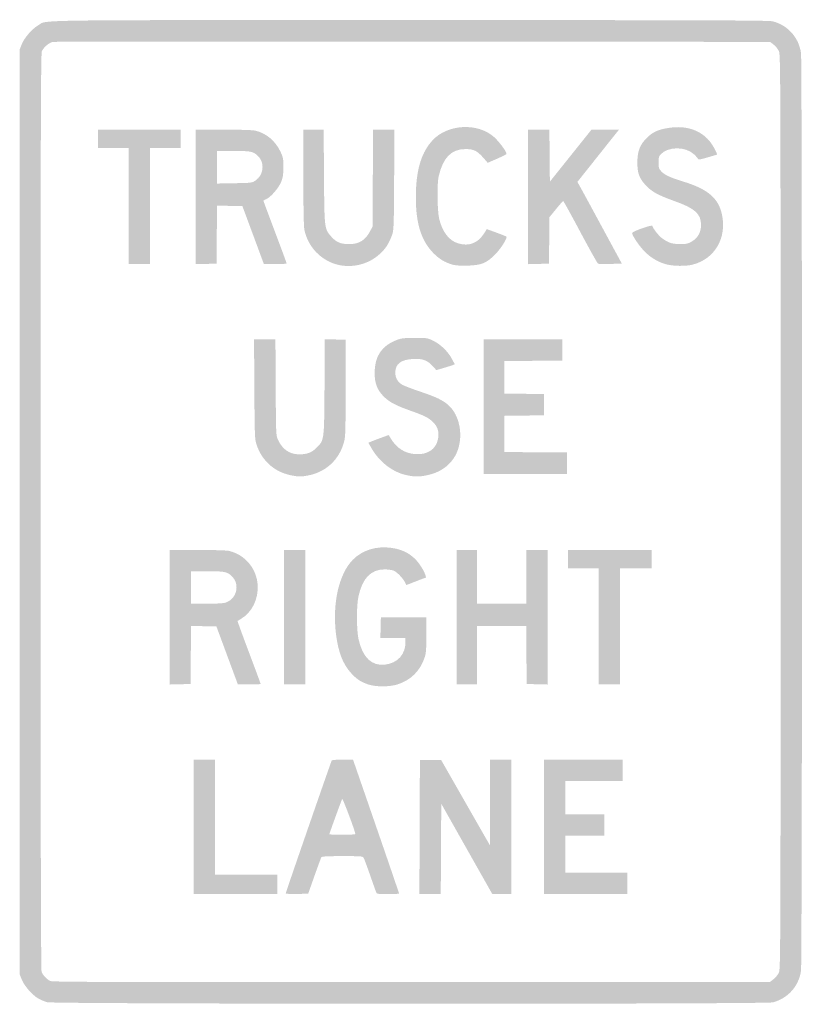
# Model space of a CAD drawing. Header units: inches. Extents: x -11.9 to 11.9, y -15 to 15.
import ezdxf

# ---------------------------------------------------------------- set-up
doc = ezdxf.new("R2010")
doc.units = ezdxf.units.IN
doc.header["$MEASUREMENT"] = 0

msp = doc.modelspace()

# ---------------------------------------------------------------- hatches: boundary and pattern name
h = msp.add_hatch(color=7)
edge = h.paths.add_edge_path()
edge.add_spline(control_points=[(-11.075, -14.956), (-11.158, -14.934), (-11.281, -14.883), (-11.35, -14.842), (-11.534, -14.734), (-11.772, -14.463), (-11.849, -14.272)], knot_values=[0, 0, 0, 0, 1, 1, 1, 2, 2, 2, 2], degree=3, periodic=0)
edge.add_line((-11.849, -14.272), (-11.915, -14.108))
edge.add_line((-11.915, -14.108), (-11.915, 0))
edge.add_line((-11.915, 0), (-11.915, 14.108))
edge.add_line((-11.915, 14.108), (-11.849, 14.272))
edge.add_spline(control_points=[(-11.849, 14.272), (-11.772, 14.462), (-11.534, 14.734), (-11.35, 14.842), (-11.061, 15.012), (-11.909, 15), (-0.001, 15), (9.14, 14.999), (10.92, 14.993), (11.042, 14.961), (11.504, 14.838), (11.832, 14.468), (11.9, 13.995), (11.939, 13.722), (11.939, -13.722), (11.9, -13.995), (11.832, -14.468), (11.504, -14.838), (11.042, -14.961), (10.819, -15.02), (-10.854, -15.015), (-11.075, -14.956)], knot_values=[0, 0, 0, 0, 1, 1, 1, 2, 2, 2, 3, 3, 3, 4, 4, 4, 5, 5, 5, 6, 6, 6, 7, 7, 7, 7], degree=3, periodic=0)
edge = h.paths.add_edge_path(flags=0)
edge.add_spline(control_points=[(11.064, -14.253), (11.123, -14.208), (11.195, -14.119), (11.224, -14.055), (11.276, -13.942), (11.277, -13.553), (11.277, 0), (11.277, 13.553), (11.276, 13.942), (11.224, 14.055), (11.195, 14.119), (11.123, 14.208), (11.064, 14.253)], knot_values=[0, 0, 0, 0, 1, 1, 1, 2, 2, 2, 3, 3, 3, 4, 4, 4, 4], degree=3, periodic=0)
edge.add_line((11.064, 14.253), (10.957, 14.335))
edge.add_line((10.957, 14.335), (0.073, 14.343))
edge.add_spline(control_points=[(0.073, 14.343), (-5.913, 14.347), (-10.853, 14.344), (-10.904, 14.334), (-11.019, 14.314), (-11.189, 14.168), (-11.24, 14.046), (-11.272, 13.97), (-11.278, 11.657), (-11.278, 0.003), (-11.278, -9.786), (-11.269, -13.973), (-11.248, -14.029), (-11.208, -14.134), (-11.087, -14.262), (-10.981, -14.309), (-10.911, -14.341), (-9.056, -14.346), (0.031, -14.341)], knot_values=[0, 0, 0, 0, 1, 1, 1, 2, 2, 2, 3, 3, 3, 4, 4, 4, 5, 5, 5, 6, 6, 6, 6], degree=3, periodic=0)
edge.add_line((0.031, -14.341), (10.957, -14.335))
edge.add_line((10.957, -14.335), (11.064, -14.253))
h = msp.add_hatch(color=7)
edge = h.paths.add_edge_path()
edge.add_spline(control_points=[(1.282, 7.54), (1.04, 7.61), (0.879, 7.706), (0.693, 7.894), (0.297, 8.296), (0.133, 8.879), (0.163, 9.784), (0.187, 10.494), (0.344, 10.978), (0.666, 11.33), (1.124, 11.832), (2.055, 11.879), (2.552, 11.425), (2.71, 11.281), (2.939, 10.967), (2.922, 10.917), (2.917, 10.903), (2.786, 10.836), (2.631, 10.769)], knot_values=[0, 0, 0, 0, 1, 1, 1, 2, 2, 2, 3, 3, 3, 4, 4, 4, 5, 5, 5, 6, 6, 6, 6], degree=3, periodic=0)
edge.add_line((2.631, 10.769), (2.349, 10.646))
edge.add_line((2.349, 10.646), (2.297, 10.708))
edge.add_spline(control_points=[(2.297, 10.708), (2.038, 11.015), (1.947, 11.066), (1.664, 11.065), (1.242, 11.064), (0.99, 10.805), (0.855, 10.234), (0.802, 10.009), (0.813, 9.171), (0.872, 8.932), (0.972, 8.531), (1.172, 8.274), (1.449, 8.19), (1.785, 8.089), (2.05, 8.193), (2.247, 8.505)], knot_values=[0, 0, 0, 0, 1, 1, 1, 2, 2, 2, 3, 3, 3, 4, 4, 4, 5, 5, 5, 5], degree=3, periodic=0)
edge.add_line((2.247, 8.505), (2.323, 8.624))
edge.add_line((2.323, 8.624), (2.614, 8.518))
edge.add_spline(control_points=[(2.614, 8.518), (2.774, 8.459), (2.912, 8.404), (2.919, 8.397), (2.96, 8.356), (2.756, 8.033), (2.576, 7.851), (2.311, 7.583), (2.158, 7.522), (1.726, 7.51), (1.527, 7.505), (1.368, 7.516), (1.282, 7.54)], knot_values=[0, 0, 0, 0, 1, 1, 1, 2, 2, 2, 3, 3, 3, 4, 4, 4, 4], degree=3, periodic=0)
h = msp.add_hatch(color=7)
edge = h.paths.add_edge_path()
edge.add_spline(control_points=[(7.783, 7.553), (7.533, 7.625), (7.328, 7.747), (7.134, 7.94), (6.976, 8.096), (6.75, 8.431), (6.75, 8.507), (6.75, 8.552), (7.352, 8.764), (7.365, 8.725), (7.396, 8.632), (7.567, 8.416), (7.668, 8.343), (7.858, 8.205), (7.963, 8.171), (8.208, 8.168), (8.407, 8.165), (8.45, 8.174), (8.568, 8.244), (8.752, 8.352), (8.85, 8.523), (8.852, 8.742), (8.855, 9.088), (8.674, 9.254), (8.049, 9.477), (7.541, 9.659), (7.347, 9.766), (7.162, 9.966), (6.968, 10.175), (6.908, 10.342), (6.912, 10.67), (6.915, 11.008), (6.991, 11.201), (7.201, 11.409), (7.394, 11.598), (7.569, 11.673), (7.935, 11.72), (8.534, 11.796), (9.02, 11.559), (9.267, 11.071), (9.315, 10.975), (9.35, 10.896), (9.345, 10.896), (9.339, 10.896), (9.208, 10.858), (9.054, 10.812), (8.849, 10.75), (8.771, 10.737), (8.762, 10.762), (8.756, 10.782), (8.702, 10.845), (8.642, 10.903), (8.382, 11.152), (7.841, 11.149), (7.613, 10.896), (7.569, 10.848), (7.557, 10.794), (7.557, 10.655), (7.557, 10.494), (7.566, 10.466), (7.642, 10.385), (7.744, 10.275), (7.915, 10.196), (8.307, 10.076), (9.065, 9.843), (9.385, 9.569), (9.492, 9.062), (9.642, 8.352), (9.27, 7.717), (8.603, 7.543), (8.385, 7.487), (7.998, 7.491), (7.783, 7.553)], knot_values=[0, 0, 0, 0, 1, 1, 1, 2, 2, 2, 3, 3, 3, 4, 4, 4, 5, 5, 5, 6, 6, 6, 7, 7, 7, 8, 8, 8, 9, 9, 9, 10, 10, 10, 11, 11, 11, 12, 12, 12, 13, 13, 13, 14, 14, 14, 15, 15, 15, 16, 16, 16, 17, 17, 17, 18, 18, 18, 19, 19, 19, 20, 20, 20, 21, 21, 21, 22, 22, 22, 23, 23, 23, 24, 24, 24, 24], degree=3, periodic=0)
for points in [[(-8.59, 9.325), (-8.59, 11.094), (-9.057, 11.094), (-9.524, 11.094), (-9.524, 11.377), (-9.524, 11.66), (-8.264, 11.66), (-7.005, 11.66), (-7.005, 11.377), (-7.005, 11.094), (-7.472, 11.094), (-7.939, 11.094), (-7.939, 9.325), (-7.939, 7.557), (-8.264, 7.557), (-8.59, 7.557), (-8.59, 9.325)], [(2.222, 3.212), (2.222, 5.264), (3.425, 5.264), (4.627, 5.264), (4.627, 4.939), (4.627, 4.614), (3.743, 4.607), (2.858, 4.599), (2.858, 4.104), (2.858, 3.608), (3.46, 3.601), (4.061, 3.593), (4.061, 3.269), (4.061, 2.945), (3.46, 2.937), (2.858, 2.929), (2.858, 2.377), (2.858, 1.825), (3.814, 1.818), (4.769, 1.811), (4.769, 1.485), (4.769, 1.16), (3.495, 1.16), (2.222, 1.16), (2.222, 3.212)], [(-3.863, -3.212), (-3.863, -1.16), (-3.538, -1.16), (-3.212, -1.16), (-3.212, -3.212), (-3.212, -5.264), (-3.538, -5.264), (-3.863, -5.264), (-3.863, -3.212)], [(1.401, -3.212), (1.401, -1.16), (1.712, -1.16), (2.024, -1.16), (2.024, -1.981), (2.024, -2.802), (2.774, -2.802), (3.524, -2.802), (3.524, -1.981), (3.524, -1.16), (3.849, -1.16), (4.175, -1.16), (4.175, -3.213), (4.175, -5.266), (3.856, -5.258), (3.538, -5.25), (3.53, -4.366), (3.523, -3.481), (2.773, -3.481), (2.024, -3.481), (2.024, -4.373), (2.024, -5.264), (1.712, -5.264), (1.401, -5.264), (1.401, -3.212)], [(5.731, -3.495), (5.731, -1.726), (5.264, -1.726), (4.797, -1.726), (4.797, -1.443), (4.797, -1.16), (6.071, -1.16), (7.344, -1.16), (7.344, -1.443), (7.344, -1.726), (6.863, -1.726), (6.382, -1.726), (6.382, -3.495), (6.382, -5.264), (6.057, -5.264), (5.731, -5.264), (5.731, -3.495)], [(-6.608, -9.608), (-6.608, -7.557), (-6.283, -7.557), (-5.958, -7.557), (-5.958, -9.311), (-5.958, -11.066), (-5.009, -11.066), (-4.061, -11.066), (-4.061, -11.363), (-4.061, -11.66), (-5.335, -11.66), (-6.608, -11.66), (-6.608, -9.608)], [(0.276, -9.616), (0.283, -7.571), (0.608, -7.571), (0.932, -7.571), (1.676, -8.873), (2.42, -10.175), (2.42, -8.866), (2.42, -7.557), (2.745, -7.557), (3.071, -7.557), (3.071, -9.608), (3.071, -11.66), (2.781, -11.66), (2.491, -11.659), (1.712, -10.28), (0.934, -8.901), (0.927, -10.281), (0.919, -11.66), (0.594, -11.66), (0.268, -11.66), (0.276, -9.616)], [(4.061, -9.608), (4.061, -7.557), (5.264, -7.557), (6.467, -7.557), (6.467, -7.882), (6.467, -8.208), (5.59, -8.208), (4.712, -8.208), (4.712, -8.717), (4.712, -9.226), (5.307, -9.226), (5.901, -9.226), (5.901, -9.552), (5.901, -9.877), (5.307, -9.877), (4.712, -9.877), (4.712, -10.443), (4.712, -11.009), (5.66, -11.009), (6.608, -11.009), (6.608, -11.335), (6.608, -11.66), (5.335, -11.66), (4.061, -11.66), (4.061, -9.608)]]:
    msp.add_hatch(color=7).paths.add_polyline_path(points)
h = msp.add_hatch(color=7)
edge = h.paths.add_edge_path()
edge.add_line((-6.552, 9.608), (-6.552, 11.66))
edge.add_line((-6.552, 11.66), (-5.71, 11.66))
edge.add_spline(control_points=[(-5.71, 11.66), (-5.246, 11.659), (-4.812, 11.646), (-4.744, 11.63), (-4.402, 11.552), (-4.127, 11.323), (-3.967, 10.987), (-3.885, 10.812), (-3.877, 10.775), (-3.878, 10.514), (-3.879, 10.287), (-3.892, 10.199), (-3.944, 10.067), (-4.018, 9.882), (-4.267, 9.593), (-4.401, 9.538), (-4.448, 9.518), (-4.486, 9.496), (-4.486, 9.488), (-4.486, 9.48), (-4.327, 9.052), (-4.132, 8.536), (-3.938, 8.02), (-3.778, 7.588), (-3.778, 7.577), (-3.778, 7.566), (-3.934, 7.557), (-4.125, 7.557)], knot_values=[0, 0, 0, 0, 1, 1, 1, 2, 2, 2, 3, 3, 3, 4, 4, 4, 5, 5, 5, 6, 6, 6, 7, 7, 7, 8, 8, 8, 9, 9, 9, 9], degree=3, periodic=0)
edge.add_line((-4.125, 7.557), (-4.472, 7.557))
edge.add_line((-4.472, 7.557), (-4.799, 8.441))
edge.add_line((-4.799, 8.441), (-5.127, 9.325))
edge.add_line((-5.127, 9.325), (-5.513, 9.333))
edge.add_line((-5.513, 9.333), (-5.9, 9.341))
edge.add_line((-5.9, 9.341), (-5.908, 8.456))
edge.add_line((-5.908, 8.456), (-5.915, 7.571))
edge.add_line((-5.915, 7.571), (-6.233, 7.563))
edge.add_line((-6.233, 7.563), (-6.552, 7.555))
edge.add_line((-6.552, 7.555), (-6.552, 9.608))
edge = h.paths.add_edge_path(flags=0)
edge.add_spline(control_points=[(-4.733, 10.103), (-4.595, 10.198), (-4.514, 10.349), (-4.514, 10.512), (-4.514, 10.663), (-4.559, 10.764), (-4.674, 10.873), (-4.803, 10.995), (-4.882, 11.009), (-5.408, 11.009)], knot_values=[0, 0, 0, 0, 1, 1, 1, 2, 2, 2, 3, 3, 3, 3], degree=3, periodic=0)
edge.add_line((-5.408, 11.009), (-5.901, 11.009))
edge.add_line((-5.901, 11.009), (-5.901, 10.512))
edge.add_line((-5.901, 10.512), (-5.901, 10.014))
edge.add_line((-5.901, 10.014), (-5.368, 10.024))
edge.add_spline(control_points=[(-5.368, 10.024), (-4.855, 10.033), (-4.832, 10.036), (-4.733, 10.103)], knot_values=[0, 0, 0, 0, 1, 1, 1, 1], degree=3, periodic=0)
h = msp.add_hatch(color=7)
edge = h.paths.add_edge_path()
edge.add_spline(control_points=[(-2.247, 7.545), (-2.745, 7.679), (-3.129, 8.088), (-3.237, 8.598), (-3.258, 8.698), (-3.269, 9.237), (-3.269, 10.204)], knot_values=[0, 0, 0, 0, 1, 1, 1, 2, 2, 2, 2], degree=3, periodic=0)
edge.add_line((-3.269, 10.204), (-3.269, 11.66))
edge.add_line((-3.269, 11.66), (-2.959, 11.66))
edge.add_line((-2.959, 11.66), (-2.65, 11.66))
edge.add_line((-2.65, 11.66), (-2.64, 10.238))
edge.add_spline(control_points=[(-2.64, 10.238), (-2.629, 8.65), (-2.627, 8.639), (-2.427, 8.405), (-2.276, 8.228), (-2.134, 8.166), (-1.882, 8.166), (-1.566, 8.166), (-1.381, 8.282), (-1.227, 8.575)], knot_values=[0, 0, 0, 0, 1, 1, 1, 2, 2, 2, 3, 3, 3, 3], degree=3, periodic=0)
edge.add_line((-1.227, 8.575), (-1.16, 8.703))
edge.add_line((-1.16, 8.703), (-1.152, 10.182))
edge.add_line((-1.152, 10.182), (-1.144, 11.66))
edge.add_line((-1.144, 11.66), (-0.818, 11.66))
edge.add_line((-0.818, 11.66), (-0.493, 11.66))
edge.add_line((-0.493, 11.66), (-0.502, 10.125))
edge.add_spline(control_points=[(-0.502, 10.125), (-0.511, 8.617), (-0.512, 8.587), (-0.574, 8.422), (-0.667, 8.176), (-0.755, 8.04), (-0.927, 7.877), (-1.271, 7.551), (-1.788, 7.421), (-2.247, 7.545)], knot_values=[0, 0, 0, 0, 1, 1, 1, 2, 2, 2, 3, 3, 3, 3], degree=3, periodic=0)
h = msp.add_hatch(color=7)
edge = h.paths.add_edge_path()
edge.add_line((3.58, 9.608), (3.58, 11.66))
edge.add_line((3.58, 11.66), (3.905, 11.66))
edge.add_line((3.905, 11.66), (4.23, 11.66))
edge.add_line((4.23, 11.66), (4.238, 10.866))
edge.add_line((4.238, 10.866), (4.245, 10.071))
edge.add_line((4.245, 10.071), (4.88, 10.866))
edge.add_line((4.88, 10.866), (5.515, 11.66))
edge.add_line((5.515, 11.66), (5.934, 11.66))
edge.add_line((5.934, 11.66), (6.353, 11.66))
edge.add_line((6.353, 11.66), (5.718, 10.862))
edge.add_line((5.718, 10.862), (5.084, 10.064))
edge.add_line((5.084, 10.064), (5.179, 9.893))
edge.add_spline(control_points=[(5.179, 9.893), (5.232, 9.799), (5.537, 9.238), (5.857, 8.646)], knot_values=[0, 0, 0, 0, 1, 1, 1, 1], degree=3, periodic=0)
edge.add_line((5.857, 8.646), (6.439, 7.571))
edge.add_line((6.439, 7.571), (6.094, 7.563))
edge.add_spline(control_points=[(6.094, 7.563), (5.904, 7.558), (5.733, 7.561), (5.715, 7.568), (5.697, 7.575), (5.454, 8.008), (5.176, 8.53), (4.898, 9.053), (4.662, 9.48), (4.651, 9.481), (4.641, 9.481), (4.543, 9.37), (4.433, 9.235)], knot_values=[0, 0, 0, 0, 1, 1, 1, 2, 2, 2, 3, 3, 3, 4, 4, 4, 4], degree=3, periodic=0)
edge.add_line((4.433, 9.235), (4.232, 8.988))
edge.add_line((4.232, 8.988), (4.225, 8.28))
edge.add_line((4.225, 8.28), (4.217, 7.571))
edge.add_line((4.217, 7.571), (3.899, 7.563))
edge.add_line((3.899, 7.563), (3.58, 7.555))
edge.add_line((3.58, 7.555), (3.58, 9.608))
h = msp.add_hatch(color=7)
edge = h.paths.add_edge_path()
edge.add_spline(control_points=[(-3.665, 1.12), (-4.158, 1.226), (-4.53, 1.559), (-4.691, 2.038), (-4.751, 2.216), (-4.753, 2.267), (-4.763, 3.743)], knot_values=[0, 0, 0, 0, 1, 1, 1, 2, 2, 2, 2], degree=3, periodic=0)
edge.add_line((-4.763, 3.743), (-4.772, 5.264))
edge.add_line((-4.772, 5.264), (-4.446, 5.264))
edge.add_line((-4.446, 5.264), (-4.12, 5.264))
edge.add_line((-4.12, 5.264), (-4.112, 3.8))
edge.add_spline(control_points=[(-4.112, 3.8), (-4.104, 2.339), (-4.104, 2.335), (-4.039, 2.193), (-3.906, 1.905), (-3.689, 1.756), (-3.4, 1.755), (-3.155, 1.754), (-3.019, 1.805), (-2.87, 1.953), (-2.631, 2.191), (-2.635, 2.16), (-2.624, 3.815)], knot_values=[0, 0, 0, 0, 1, 1, 1, 2, 2, 2, 3, 3, 3, 4, 4, 4, 4], degree=3, periodic=0)
edge.add_line((-2.624, 3.815), (-2.615, 5.266))
edge.add_line((-2.615, 5.266), (-2.298, 5.258))
edge.add_line((-2.298, 5.258), (-1.981, 5.25))
edge.add_line((-1.981, 5.25), (-1.981, 3.778))
edge.add_spline(control_points=[(-1.981, 3.778), (-1.981, 2.459), (-1.986, 2.288), (-2.031, 2.126), (-2.177, 1.596), (-2.565, 1.229), (-3.096, 1.116), (-3.324, 1.068), (-3.427, 1.068), (-3.665, 1.12)], knot_values=[0, 0, 0, 0, 1, 1, 1, 2, 2, 2, 3, 3, 3, 3], degree=3, periodic=0)
h = msp.add_hatch(color=7)
edge = h.paths.add_edge_path()
edge.add_spline(control_points=[(-0.127, 1.12), (-0.542, 1.21), (-0.945, 1.517), (-1.182, 1.925)], knot_values=[0, 0, 0, 0, 1, 1, 1, 1], degree=3, periodic=0)
edge.add_line((-1.182, 1.925), (-1.289, 2.108))
edge.add_line((-1.289, 2.108), (-1.198, 2.146))
edge.add_spline(control_points=[(-1.198, 2.146), (-1.149, 2.167), (-1.009, 2.22), (-0.887, 2.264)], knot_values=[0, 0, 0, 0, 1, 1, 1, 1], degree=3, periodic=0)
edge.add_line((-0.887, 2.264), (-0.667, 2.344))
edge.add_line((-0.667, 2.344), (-0.605, 2.241))
edge.add_spline(control_points=[(-0.605, 2.241), (-0.428, 1.943), (-0.175, 1.782), (0.149, 1.761), (0.512, 1.737), (0.767, 1.904), (0.833, 2.21), (0.882, 2.44), (0.825, 2.617), (0.652, 2.769), (0.519, 2.885), (0.41, 2.938), (0, 3.084), (-0.463, 3.249), (-0.648, 3.348), (-0.821, 3.52), (-1.016, 3.715), (-1.096, 3.921), (-1.097, 4.233), (-1.099, 4.743), (-0.88, 5.072), (-0.422, 5.243), (-0.28, 5.296), (-0.196, 5.305), (0.128, 5.306), (0.502, 5.307), (0.515, 5.305), (0.695, 5.216), (0.918, 5.106), (1.14, 4.89), (1.259, 4.666)], knot_values=[0, 0, 0, 0, 1, 1, 1, 2, 2, 2, 3, 3, 3, 4, 4, 4, 5, 5, 5, 6, 6, 6, 7, 7, 7, 8, 8, 8, 9, 9, 9, 10, 10, 10, 10], degree=3, periodic=0)
edge.add_line((1.259, 4.666), (1.348, 4.5))
edge.add_line((1.348, 4.5), (1.282, 4.476))
edge.add_spline(control_points=[(1.282, 4.476), (1.246, 4.462), (1.12, 4.423), (1.001, 4.387)], knot_values=[0, 0, 0, 0, 1, 1, 1, 1], degree=3, periodic=0)
edge.add_line((1.001, 4.387), (0.784, 4.324))
edge.add_line((0.784, 4.324), (0.68, 4.438))
edge.add_spline(control_points=[(0.68, 4.438), (0.515, 4.622), (0.369, 4.678), (0.091, 4.665), (-0.293, 4.647), (-0.467, 4.517), (-0.467, 4.245), (-0.467, 4.091), (-0.396, 3.964), (-0.264, 3.883), (-0.211, 3.85), (0.037, 3.754), (0.288, 3.67), (0.788, 3.501), (0.977, 3.41), (1.157, 3.252), (1.375, 3.06), (1.514, 2.708), (1.514, 2.349), (1.514, 1.712), (1.138, 1.252), (0.509, 1.118), (0.268, 1.067), (0.114, 1.068), (-0.127, 1.12)], knot_values=[0, 0, 0, 0, 1, 1, 1, 2, 2, 2, 3, 3, 3, 4, 4, 4, 5, 5, 5, 6, 6, 6, 7, 7, 7, 8, 8, 8, 8], degree=3, periodic=0)
h = msp.add_hatch(color=7)
edge = h.paths.add_edge_path()
edge.add_line((-7.344, -3.213), (-7.344, -1.16))
edge.add_line((-7.344, -1.16), (-6.502, -1.161))
edge.add_spline(control_points=[(-6.502, -1.161), (-6.039, -1.161), (-5.606, -1.174), (-5.539, -1.19), (-5.05, -1.302), (-4.691, -1.73), (-4.662, -2.232), (-4.637, -2.663), (-4.831, -3.06), (-5.165, -3.261), (-5.22, -3.294), (-5.269, -3.324), (-5.274, -3.329), (-5.28, -3.333), (-5.124, -3.763), (-4.927, -4.284), (-4.731, -4.805), (-4.571, -5.239), (-4.571, -5.248), (-4.571, -5.257), (-4.727, -5.264), (-4.918, -5.264)], knot_values=[0, 0, 0, 0, 1, 1, 1, 2, 2, 2, 3, 3, 3, 4, 4, 4, 5, 5, 5, 6, 6, 6, 7, 7, 7, 7], degree=3, periodic=0)
edge.add_line((-4.918, -5.264), (-5.265, -5.264))
edge.add_line((-5.265, -5.264), (-5.592, -4.38))
edge.add_line((-5.592, -4.38), (-5.919, -3.495))
edge.add_line((-5.919, -3.495), (-6.306, -3.487))
edge.add_line((-6.306, -3.487), (-6.693, -3.48))
edge.add_line((-6.693, -3.48), (-6.7, -4.365))
edge.add_line((-6.7, -4.365), (-6.708, -5.25))
edge.add_line((-6.708, -5.25), (-7.026, -5.258))
edge.add_line((-7.026, -5.258), (-7.344, -5.266))
edge.add_line((-7.344, -5.266), (-7.344, -3.213))
edge = h.paths.add_edge_path(flags=0)
edge.add_spline(control_points=[(-5.643, -2.77), (-5.441, -2.702), (-5.307, -2.517), (-5.307, -2.307), (-5.307, -2.158), (-5.352, -2.056), (-5.467, -1.948), (-5.595, -1.826), (-5.674, -1.811), (-6.2, -1.811)], knot_values=[0, 0, 0, 0, 1, 1, 1, 2, 2, 2, 3, 3, 3, 3], degree=3, periodic=0)
edge.add_line((-6.2, -1.811), (-6.693, -1.811))
edge.add_line((-6.693, -1.811), (-6.693, -2.307))
edge.add_line((-6.693, -2.307), (-6.693, -2.802))
edge.add_line((-6.693, -2.802), (-6.216, -2.802))
edge.add_spline(control_points=[(-6.216, -2.802), (-5.936, -2.802), (-5.7, -2.789), (-5.643, -2.77)], knot_values=[0, 0, 0, 0, 1, 1, 1, 1], degree=3, periodic=0)
h = msp.add_hatch(color=7)
edge = h.paths.add_edge_path()
edge.add_spline(control_points=[(-1.297, -5.262), (-1.522, -5.185), (-1.646, -5.102), (-1.819, -4.912), (-2.065, -4.643), (-2.208, -4.27), (-2.275, -3.722), (-2.389, -2.793), (-2.186, -1.896), (-1.765, -1.465), (-1.471, -1.165), (-1.043, -1.033), (-0.578, -1.099), (-0.163, -1.158), (0.124, -1.345), (0.339, -1.698), (0.429, -1.845), (0.491, -2.009), (0.458, -2.009), (0.45, -2.009), (0.314, -2.059), (0.157, -2.121)], knot_values=[0, 0, 0, 0, 1, 1, 1, 2, 2, 2, 3, 3, 3, 4, 4, 4, 5, 5, 5, 6, 6, 6, 7, 7, 7, 7], degree=3, periodic=0)
edge.add_line((0.157, -2.121), (-0.128, -2.232))
edge.add_line((-0.128, -2.232), (-0.172, -2.147))
edge.add_spline(control_points=[(-0.172, -2.147), (-0.24, -2.016), (-0.415, -1.835), (-0.516, -1.793), (-0.566, -1.772), (-0.69, -1.755), (-0.792, -1.755), (-1.21, -1.755), (-1.467, -2.021), (-1.59, -2.58), (-1.652, -2.863), (-1.651, -3.587), (-1.588, -3.877), (-1.465, -4.443), (-1.186, -4.71), (-0.772, -4.658), (-0.393, -4.61), (-0.156, -4.346), (-0.156, -3.969)], knot_values=[0, 0, 0, 0, 1, 1, 1, 2, 2, 2, 3, 3, 3, 4, 4, 4, 5, 5, 5, 6, 6, 6, 6], degree=3, periodic=0)
edge.add_line((-0.156, -3.969), (-0.156, -3.849))
edge.add_line((-0.156, -3.849), (-0.539, -3.849))
edge.add_line((-0.539, -3.849), (-0.922, -3.849))
edge.add_line((-0.922, -3.849), (-0.914, -3.531))
edge.add_line((-0.914, -3.531), (-0.906, -3.212))
edge.add_line((-0.906, -3.212), (-0.212, -3.212))
edge.add_line((-0.212, -3.212), (0.481, -3.212))
edge.add_line((0.481, -3.212), (0.48, -3.75))
edge.add_spline(control_points=[(0.48, -3.75), (0.48, -4.198), (0.471, -4.314), (0.427, -4.443), (0.287, -4.858), (0.001, -5.139), (-0.406, -5.265), (-0.654, -5.342), (-1.07, -5.34), (-1.297, -5.262)], knot_values=[0, 0, 0, 0, 1, 1, 1, 2, 2, 2, 3, 3, 3, 3], degree=3, periodic=0)
h = msp.add_hatch(color=7)
edge = h.paths.add_edge_path()
edge.add_spline(control_points=[(-3.807, -11.637), (-3.807, -11.608), (-2.427, -7.62), (-2.404, -7.582), (-2.395, -7.568), (-2.246, -7.557), (-2.071, -7.557)], knot_values=[0, 0, 0, 0, 1, 1, 1, 2, 2, 2, 2], degree=3, periodic=0)
edge.add_line((-2.071, -7.557), (-1.755, -7.557))
edge.add_line((-1.755, -7.557), (-1.054, -9.587))
edge.add_spline(control_points=[(-1.054, -9.587), (-0.668, -10.704), (-0.353, -11.627), (-0.353, -11.639), (-0.353, -11.651), (-0.505, -11.66), (-0.69, -11.66), (-0.985, -11.66), (-1.029, -11.654), (-1.047, -11.611), (-1.058, -11.584), (-1.141, -11.348), (-1.233, -11.087), (-1.324, -10.826), (-1.413, -10.587), (-1.429, -10.556), (-1.458, -10.503), (-1.489, -10.5), (-2.08, -10.5), (-2.532, -10.5), (-2.705, -10.509), (-2.721, -10.534), (-2.732, -10.553), (-2.827, -10.811), (-2.932, -11.107)], knot_values=[0, 0, 0, 0, 1, 1, 1, 2, 2, 2, 3, 3, 3, 4, 4, 4, 5, 5, 5, 6, 6, 6, 7, 7, 7, 8, 8, 8, 8], degree=3, periodic=0)
edge.add_line((-2.932, -11.107), (-3.122, -11.646))
edge.add_line((-3.122, -11.646), (-3.464, -11.654))
edge.add_spline(control_points=[(-3.464, -11.654), (-3.652, -11.659), (-3.807, -11.651), (-3.807, -11.637)], knot_values=[0, 0, 0, 0, 1, 1, 1, 1], degree=3, periodic=0)
edge = h.paths.add_edge_path(flags=0)
edge.add_spline(control_points=[(-1.684, -9.828), (-1.682, -9.759), (-2.069, -8.726), (-2.085, -8.755), (-2.11, -8.8), (-2.476, -9.808), (-2.476, -9.831), (-2.476, -9.857), (-1.684, -9.853), (-1.684, -9.828)], knot_values=[0, 0, 0, 0, 1, 1, 1, 2, 2, 2, 3, 3, 3, 3], degree=3, periodic=0)

doc.saveas('drawing.dxf')
